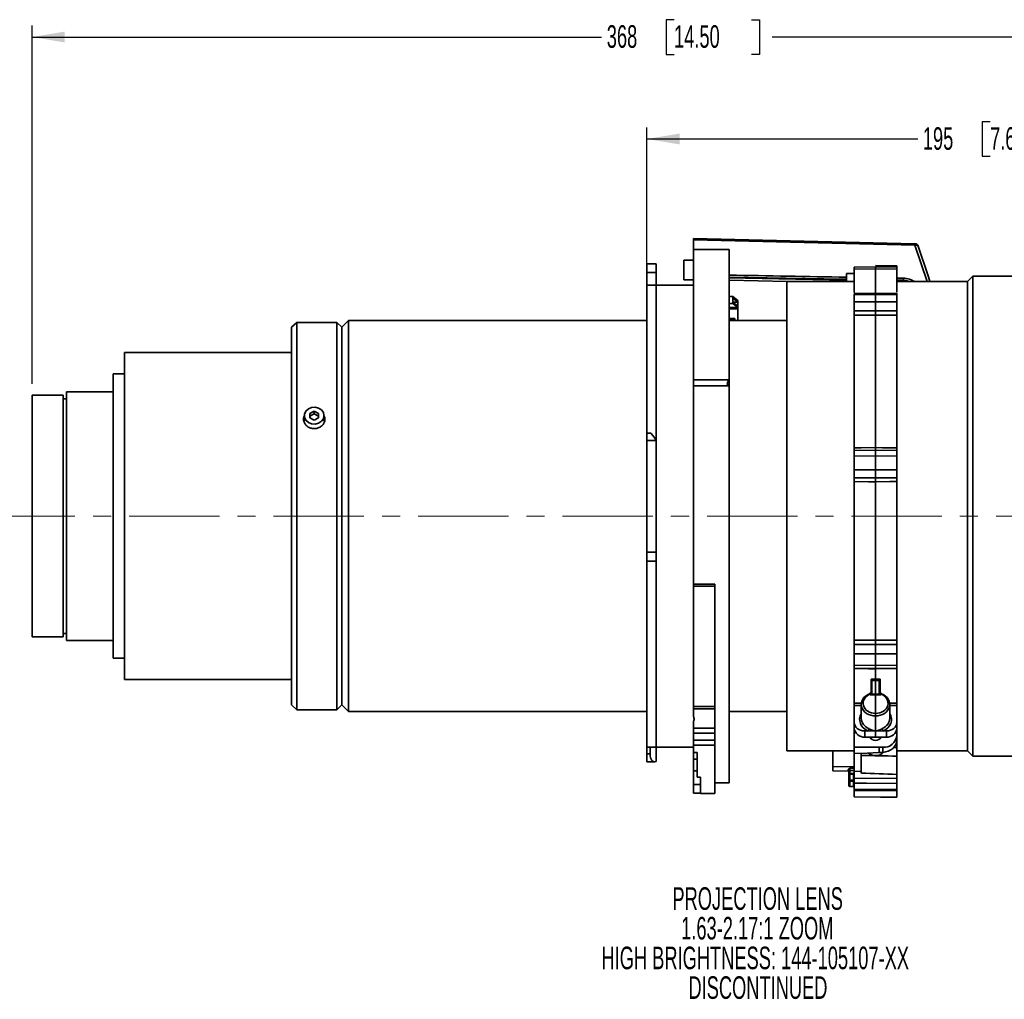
# Model space of a CAD drawing. Header units: millimetres. Extents: x 0 to 1118, y 0 to 864.
# Tile 33 of 96: x 476 to 614, y 334 to 472. Entities that reach past the tile are written whole.
import ezdxf

# ---------------------------------------------------------------- set-up
doc = ezdxf.new("R2010")
doc.units = ezdxf.units.MM
doc.linetypes.add('CENTERX2', pattern=[20.32, 12.7, -2.54, 2.54, -2.54])
doc.layers.add('ALPHAREV', color=7, linetype='Continuous', lineweight=25)
doc.styles.add('SLDTEXTSTYLE0', font='TXT', dxfattribs={"width": 0.605})
doc.dimstyles.new('SLDDIMSTYLE0', dxfattribs={"dimtxt": 3.175, "dimasz": 4.572, "dimexe": 0, "dimexo": 0.0625, "dimgap": 0.79375, "dimtad": 0, "dimtih": 1, "dimtoh": 1, "dimdec": 0, "dimlfac": 2, "dimrnd": 1e-09, "dimzin": 12, "dimdsep": 46, "dimtxsty": 'SLDTEXTSTYLE0', "dimsah": 1, "dimcen": 0.09, "dimadec": 0, "dimazin": 3, "dimtfac": 1, "dimtofl": 0, "dimtmove": 0, "dimatfit": 3, "dimfxl": 1, "dimfrac": 2, "dimtolj": 1, "dimtzin": 12, "dimarcsym": 0})

# ---------------------------------------------------------------- blocks, each defined once
blk = doc.blocks.new('_D_19')
at = {"layer": 'ALPHAREV'}
for p, q in [((612.1, 457.22), (611.01, 457.22)), ((611.01, 457.22), (611.01, 452.35)), ((620.59, 457.22), (621.68, 457.22)), ((621.68, 457.22), (621.68, 452.35)), ((563.84, 397.43), (563.84, 456.39)), ((661.57, 438.1), (661.57, 456.39)), ((563.84, 454.79), (601.92, 454.79)), ((661.57, 454.79), (623.5, 454.79)), ((611.01, 452.35), (612.1, 452.35)), ((621.68, 452.35), (620.59, 452.35))]:
    blk.add_line(p, q, dxfattribs=at)
for points in [[(563.84, 454.79), (568.42, 454.02), (568.42, 455.55)], [(661.57, 454.79), (657, 455.55), (657, 454.02)]]:
    blk.add_solid(points, dxfattribs=at)
at = {"layer": 'ALPHAREV', "char_height": 3.175, "attachment_point": 1, "style": 'SLDTEXTSTYLE0'}
for s, insert in [('195', (602.64, 456.44)), ('7.69', (612.1, 456.44))]:
    blk.add_mtext(s, dxfattribs=dict(at, insert=insert))
blk = doc.blocks.new('_D_20')
at = {"layer": 'ALPHAREV'}
for p, q in [((567.65, 471.56), (566.56, 471.56)), ((566.56, 471.56), (566.56, 466.69)), ((578.56, 471.56), (579.66, 471.56)), ((579.66, 471.56), (579.66, 466.69)), ((477.37, 420.35), (477.37, 470.73)), ((661.57, 438.1), (661.57, 470.73)), ((477.37, 469.13), (557.47, 469.13)), ((661.57, 469.13), (581.47, 469.13)), ((566.56, 466.69), (567.65, 466.69)), ((579.66, 466.69), (578.56, 466.69))]:
    blk.add_line(p, q, dxfattribs=at)
for points in [[(477.37, 469.13), (481.94, 468.37), (481.94, 469.89)], [(661.57, 469.13), (657, 469.89), (657, 468.37)]]:
    blk.add_solid(points, dxfattribs=at)
at = {"layer": 'ALPHAREV', "char_height": 3.175, "attachment_point": 1, "style": 'SLDTEXTSTYLE0'}
for s, insert in [('368', (558.19, 470.79)), ('14.50', (567.65, 470.79))]:
    blk.add_mtext(s, dxfattribs=dict(at, insert=insert))
blk = doc.blocks.new('SW_NOTE_0_8')
at = {"layer": 'ALPHAREV', "color": 0, "char_height": 3.175, "attachment_point": 2, "style": 'SLDTEXTSTYLE0'}
for s, insert in [('PROJECTION LENS', (19.94, 4.09)), ('1.63-2.17:1 ZOOM', (19.89, -0.08)), ('HIGH BRIGHTNESS: 144-105107-XX', (19.6, -4.26)), ('DISCONTINUED', (19.98, -8.43))]:
    blk.add_mtext(s, dxfattribs=dict(at, insert=insert))

msp = doc.modelspace()

# ---------------------------------------------------------------- linework, layer by layer
at = {"color": 7, "linetype": 'Continuous', "lineweight": 35}
for p, q in [((601.54, 440.05), (570.39, 440.81)), ((601.53, 439.85), (570.39, 440.61)), ((570.39, 440.61), (570.39, 439.25)), ((575.39, 439.25), (570.39, 439.25)), ((570.39, 420.93), (570.39, 439.25)), ((575.39, 420.93), (575.39, 439.25)), ((603.24, 434.75), (601.53, 439.85)), ((570.39, 437.74), (569.04, 437.74)), ((569.04, 437.74), (569.04, 434.99)), ((565.14, 437.25), (563.84, 437.25)), ((563.84, 435.99), (563.84, 437.25)), ((565.14, 437.25), (565.14, 435.99)), ((595.99, 436.79), (592.99, 436.76)), ((595.99, 436.52), (592.99, 436.5)), ((592.99, 433.21), (592.99, 436.5)), ((598.99, 436.96), (595.99, 436.99)), ((598.99, 436.76), (595.99, 436.79)), ((598.99, 436.5), (595.99, 436.52)), ((595.99, 436.52), (595.99, 433.11)), ((598.99, 436.81), (598.99, 436.93)), ((598.99, 433.25), (598.99, 436.5)), ((565.14, 435.99), (563.84, 435.99)), ((563.84, 434.25), (563.84, 435.99)), ((565.14, 434.25), (565.14, 435.99)), ((569.04, 434.99), (570.39, 434.99)), ((575.39, 434.95), (583.55, 434.75)), ((592.99, 435.87), (591.92, 435.86)), ((591.92, 434.71), (591.92, 435.86)), ((598.99, 434.93), (599.92, 434.91)), ((598.99, 434.83), (599.91, 434.81)), ((599.92, 434.91), (599.92, 435.21)), ((609.67, 435.5), (608.92, 434.75)), ((639.92, 435.5), (609.67, 435.5)), ((609.67, 435.5), (609.67, 368)), ((565.14, 434.25), (563.84, 434.25)), ((563.84, 413.43), (563.84, 434.25)), ((570.39, 434.25), (565.14, 434.25)), ((565.14, 412.43), (565.14, 434.25)), ((592.99, 434.75), (583.52, 434.75)), ((583.52, 434.75), (583.52, 368.75)), ((600.1, 434.79), (598.99, 434.82)), ((608.92, 434.75), (598.99, 434.75)), ((608.92, 434.75), (608.92, 368.75)), ((575.39, 432.62), (575.92, 432.62)), ((575.92, 432.62), (575.92, 432.42)), ((575.92, 432.62), (576.62, 432.06)), ((575.92, 432.42), (575.92, 431.83)), ((575.92, 432.42), (576.62, 431.86)), ((576.62, 432.06), (576.62, 431.86)), ((595.99, 433.08), (592.99, 433.04)), ((595.99, 432.93), (592.99, 432.89)), ((592.99, 432.89), (592.99, 431.87)), ((598.99, 433.04), (595.99, 433.08)), ((595.99, 431.87), (595.99, 432.93)), ((598.99, 432.89), (595.99, 432.93)), ((598.99, 432.89), (598.99, 431.87)), ((575.92, 431.63), (575.39, 431.63)), ((575.39, 431.07), (576.61, 431.07)), ((576.61, 430.92), (575.39, 430.92)), ((575.92, 431.86), (576.62, 431.86)), ((575.92, 431.83), (575.92, 431.63)), ((576.62, 431.26), (575.92, 431.83)), ((576.61, 431.07), (575.92, 431.63)), ((576.61, 431.07), (576.61, 430.92)), ((576.61, 430.92), (576.62, 430.91)), ((576.62, 431.86), (576.62, 431.26)), ((576.62, 430.91), (576.62, 431.26)), ((576.62, 430.91), (576.62, 429.25)), ((592.99, 431.87), (595.99, 431.87)), ((595.99, 431.87), (598.99, 431.87)), ((575.39, 429.53), (576.19, 429.53)), ((575.39, 429.38), (576.19, 429.38)), ((576.19, 429.53), (576.19, 429.38)), ((576.19, 429.38), (576.19, 429.25)), ((592.99, 411.35), (592.99, 430.02)), ((595.99, 430.03), (595.99, 411.38)), ((598.99, 411.35), (598.99, 430.02)), ((514.58, 429), (513.87, 428.3)), ((513.87, 428.3), (513.87, 375.21)), ((520.22, 429), (514.58, 429)), ((514.58, 429), (514.58, 374.5)), ((520.93, 428.3), (520.22, 429)), ((520.22, 429), (520.22, 374.5)), ((521.88, 429.25), (520.93, 428.3)), ((520.93, 428.3), (520.93, 375.21)), ((563.84, 429.25), (521.88, 429.25)), ((521.88, 429.25), (521.88, 374.25)), ((583.52, 429.25), (575.39, 429.25)), ((513.87, 424.75), (490.34, 424.75)), ((490.34, 424.75), (490.34, 378.75)), ((490.34, 421.75), (488.75, 421.75)), ((488.75, 421.75), (488.75, 381.75)), ((570.39, 420.93), (575.39, 420.93)), ((570.39, 420.07), (570.39, 420.93)), ((570.39, 392.17), (570.39, 420.07)), ((575.39, 420.07), (570.39, 420.07)), ((575.39, 420.93), (575.39, 420.07)), ((575.39, 364.25), (575.39, 420.07)), ((481.72, 418.75), (477.37, 418.75)), ((477.37, 418.75), (477.37, 384.75)), ((481.72, 418.75), (481.72, 384.75)), ((482.22, 418.25), (481.72, 418.25)), ((488.75, 419.25), (482.22, 419.25)), ((482.22, 419.25), (482.22, 384.25)), ((515.67, 415.88), (515.67, 415.13)), ((517.04, 416.5), (516.42, 416.19)), ((516.42, 416.19), (516.42, 415.57)), ((517.04, 416.13), (516.42, 415.82)), ((516.42, 415.57), (517.04, 415.25)), ((517.67, 416.19), (517.04, 416.5)), ((517.04, 416.13), (517.04, 416.5)), ((517.67, 415.82), (517.04, 416.13)), ((517.04, 415.25), (517.67, 415.57)), ((517.67, 415.57), (517.67, 416.19)), ((518.42, 415.13), (518.42, 415.88)), ((564.33, 413.43), (563.84, 413.43)), ((563.84, 412.37), (563.84, 413.43)), ((565.14, 412.37), (563.84, 412.37)), ((563.84, 412.37), (563.84, 396.69)), ((565.14, 412.43), (565.14, 412.37)), ((565.14, 412.37), (565.14, 396.69)), ((595.99, 411.02), (592.99, 410.99)), ((595.99, 410.23), (592.99, 410.19)), ((592.99, 410.19), (592.99, 408.28)), ((598.99, 410.99), (595.99, 411.02)), ((598.99, 410.19), (595.99, 410.23)), ((595.99, 408.26), (595.99, 410.23)), ((598.99, 410.19), (598.99, 408.28)), ((592.99, 408.28), (595.99, 408.26)), ((595.99, 408.26), (598.99, 408.28)), ((592.99, 384.29), (592.99, 406.6)), ((595.99, 406.58), (595.99, 384.29)), ((598.99, 384.29), (598.99, 406.6)), ((563.84, 396.69), (565.14, 396.69)), ((563.84, 395.4), (563.84, 396.69)), ((565.14, 396.69), (565.14, 395.4)), ((563.84, 395.4), (565.14, 395.4)), ((563.84, 369.25), (563.84, 395.4)), ((565.14, 369.25), (565.14, 395.4)), ((573.39, 392.17), (570.39, 392.17)), ((570.39, 391.88), (570.39, 392.17)), ((573.39, 371.04), (573.39, 392.17)), ((573.39, 391.88), (570.39, 391.88)), ((570.39, 391.88), (570.39, 374.96)), ((481.72, 385.25), (482.22, 385.25)), ((477.37, 384.75), (481.72, 384.75)), ((482.22, 384.25), (488.75, 384.25)), ((595.99, 382.38), (592.99, 382.37)), ((592.99, 382.37), (592.99, 380.77)), ((598.99, 382.37), (595.99, 382.38)), ((595.99, 380.73), (595.99, 382.38)), ((598.99, 382.37), (598.99, 380.77)), ((488.75, 381.75), (490.34, 381.75)), ((592.99, 380.77), (595.99, 380.73)), ((592.99, 375.42), (592.99, 380.31)), ((595.99, 380.73), (598.99, 380.77)), ((595.99, 380.28), (595.99, 378.82)), ((598.99, 375.42), (598.99, 380.31)), ((490.34, 378.75), (513.87, 378.75)), ((595.37, 376.92), (595.37, 378.82)), ((595.49, 378.63), (595.49, 378.57)), ((595.49, 377.03), (595.49, 378.57)), ((595.99, 376.72), (595.99, 378.63)), ((596.49, 378.57), (596.5, 378.63)), ((596.49, 377.03), (596.49, 378.57)), ((596.62, 378.82), (596.62, 376.92)), ((595.25, 376.6), (595.25, 376.72)), ((595.37, 376.72), (595.99, 376.72)), ((595.49, 376.98), (595.46, 376.91)), ((595.49, 377.03), (595.49, 376.98)), ((595.99, 376.72), (596.62, 376.72)), ((595.99, 376.72), (595.99, 376.6)), ((596.5, 376.98), (596.49, 377.03)), ((596.53, 376.91), (596.5, 376.98)), ((596.74, 376.72), (596.74, 376.6)), ((595.99, 376.6), (595.25, 376.6)), ((596.74, 376.6), (595.99, 376.6)), ((595.99, 376.6), (595.99, 373.99)), ((597.98, 375.42), (598.99, 375.42)), ((513.87, 375.21), (514.58, 374.5)), ((514.58, 374.5), (520.22, 374.5)), ((520.22, 374.5), (520.93, 375.21)), ((520.93, 375.21), (521.88, 374.25)), ((521.88, 374.25), (563.84, 374.25)), ((570.39, 374.66), (570.39, 374.96)), ((573.39, 374.96), (570.39, 374.96)), ((573.39, 374.66), (570.39, 374.66)), ((570.39, 374.66), (570.39, 373.57)), ((575.39, 374.25), (583.52, 374.25)), ((592.99, 372.75), (592.99, 375.09)), ((593.99, 375.09), (592.99, 375.09)), ((593.99, 375.28), (593.99, 373.3)), ((597.99, 373.3), (597.99, 375.28)), ((598.99, 375.09), (597.99, 375.09)), ((598.99, 375.09), (598.99, 372.75)), ((570.39, 372.9), (570.39, 371.94)), ((592.99, 373.78), (592.99, 373.78)), ((592.99, 371.9), (592.99, 372.75)), ((595.99, 371.54), (595.99, 373.65)), ((598.99, 373.78), (598.99, 373.78)), ((598.99, 372.75), (598.99, 371.9)), ((570.39, 371.94), (573.39, 371.94)), ((570.39, 371.24), (570.39, 371.94)), ((573.39, 371.24), (570.39, 371.24)), ((570.39, 371.24), (570.39, 370.22)), ((592.99, 369.25), (592.99, 371.9)), ((594.48, 371.53), (594.48, 370.67)), ((594.48, 371.53), (594.95, 371.53)), ((594.95, 371.53), (595.99, 371.52)), ((595.99, 371.52), (597.04, 371.53)), ((595.99, 370.66), (595.99, 371.52)), ((597.04, 371.53), (597.51, 371.53)), ((597.51, 370.67), (597.51, 371.53)), ((598.99, 370.87), (598.99, 371.9)), ((570.39, 370.22), (573.39, 370.22)), ((570.39, 369.52), (570.39, 370.22)), ((573.39, 371.04), (573.39, 370.22)), ((573.39, 370.22), (573.39, 369.52)), ((594.48, 370.67), (595.99, 370.66)), ((595.37, 370.67), (595.37, 370.44)), ((595.99, 370.66), (597.51, 370.67)), ((596.62, 370.44), (596.62, 370.67)), ((598.99, 370.87), (598.99, 370.26)), ((598.99, 369.2), (598.99, 370.26)), ((563.84, 369.25), (565.14, 369.25)), ((563.84, 368.3), (563.84, 369.25)), ((564.28, 368.3), (564.28, 369.25)), ((565.14, 369.25), (570.39, 369.25)), ((565.14, 369.25), (565.14, 367.25)), ((573.39, 369.52), (570.39, 369.52)), ((570.39, 369.52), (570.39, 368.5)), ((570.39, 368.5), (570.89, 368.5)), ((570.39, 368.5), (570.39, 367.55)), ((570.89, 365.03), (570.89, 368.5)), ((573.39, 369.52), (573.39, 362.75)), ((583.52, 368.75), (592.99, 368.75)), ((589.99, 366.5), (589.99, 368.75)), ((592.99, 369.25), (596.52, 369.23)), ((592.99, 368.39), (592.99, 369.25)), ((592.99, 368.39), (593.99, 368.38)), ((592.99, 368.39), (592.99, 365.86)), ((593.99, 368.38), (596.51, 368.49)), ((593.99, 368.38), (593.99, 365.85)), ((596.52, 369.23), (596.51, 368.49)), ((596.51, 368.49), (597.01, 368.52)), ((596.52, 369.23), (597.01, 369.23)), ((597.01, 368.52), (597.01, 369.23)), ((598.48, 369.21), (598.99, 369.2)), ((598.99, 368.75), (608.92, 368.75)), ((608.92, 368.75), (609.67, 368)), ((563.84, 368.3), (564.28, 368.3)), ((563.84, 367.2), (563.84, 368.3)), ((563.84, 367.2), (564.91, 367.2)), ((570.39, 367.55), (570.89, 367.55)), ((570.39, 365.93), (570.39, 367.55)), ((598.99, 365.43), (598.99, 368)), ((609.67, 368), (639.92, 368)), ((570.89, 365.93), (570.39, 365.93)), ((570.39, 365.93), (570.39, 363.98)), ((592.99, 366.52), (589.99, 366.5)), ((589.99, 365.92), (589.99, 366.5)), ((589.99, 365.92), (592.12, 365.89)), ((592.12, 365.89), (592.12, 365.96)), ((592.24, 365.42), (592.24, 365.87)), ((592.37, 366.3), (592.99, 366.3)), ((592.37, 365.99), (592.37, 365.46)), ((592.99, 365.86), (593.99, 365.85)), ((592.99, 364.87), (592.99, 365.86)), ((593.99, 365.85), (593.99, 365.6)), ((571.39, 365.03), (570.89, 365.03)), ((571.39, 362.75), (571.39, 365.03)), ((573.39, 364.25), (575.39, 364.25)), ((592.24, 364.6), (592.24, 365.42)), ((592.24, 363.84), (592.24, 364.6)), ((592.87, 365.55), (592.37, 365.54)), ((592.87, 365.45), (592.37, 365.45)), ((592.37, 365.45), (592.37, 364.63)), ((592.37, 364.48), (592.37, 363.71)), ((592.89, 365.55), (592.87, 365.55)), ((592.87, 365.55), (592.87, 365.55)), ((592.87, 364.63), (592.87, 365.45)), ((592.87, 363.71), (592.87, 364.48)), ((592.99, 364.87), (598.99, 364.83)), ((592.99, 364.2), (592.99, 363.36)), ((598.99, 364.83), (598.99, 365.43)), ((570.39, 363.98), (571.39, 363.98)), ((570.39, 363.98), (571.39, 363.98)), ((570.39, 363.98), (570.39, 363.98)), ((570.39, 363.98), (570.39, 362.77)), ((592.37, 363.71), (592.87, 363.71)), ((592.99, 363.17), (592.99, 362.27)), ((598.99, 364.16), (598.99, 363.3)), ((598.99, 363.12), (598.99, 362.22)), ((571.39, 362.77), (570.39, 362.77)), ((571.39, 362.75), (573.39, 362.75)), ((592.99, 362.27), (598.99, 362.22)), ((592.99, 362.27), (592.99, 362.27)), ((598.99, 362.22), (598.99, 362.22))]:
    msp.add_line(p, q, dxfattribs=at)
at = {"color": 7, "linetype": 'Continuous', "lineweight": 35, "flags": 128}
for points in [[(602, 439.71), (602, 439.71), (601.97, 439.76), (601.93, 439.8), (601.87, 439.83), (601.8, 439.85), (601.72, 439.86), (601.63, 439.86), (601.53, 439.85)], [(603.65, 434.75), (603.43, 435.42), (602, 439.71)], [(598.99, 436.93), (597.49, 436.95), (595.99, 436.96)], [(575.39, 435.34), (591.39, 435.06), (591.92, 435.05)], [(575.39, 435.24), (577.65, 435.2), (591.92, 434.95)], [(595.99, 430.63), (594.99, 430.63), (592.99, 430.62)], [(595.99, 430.03), (594.99, 430.02), (592.99, 430.02)], [(598.99, 430.62), (597.99, 430.62), (595.99, 430.63)], [(598.99, 430.02), (597.99, 430.02), (595.99, 430.03)], [(518.42, 415.88), (518.33, 415.45), (518.06, 415.08), (517.66, 414.81), (517.17, 414.69), (516.67, 414.73), (516.22, 414.93), (515.88, 415.25), (515.69, 415.66), (515.69, 416.1), (515.88, 416.51), (516.22, 416.83), (516.67, 417.02), (517.17, 417.06), (517.66, 416.94), (518.06, 416.68), (518.33, 416.31), (518.42, 415.88)], [(515.67, 415.65), (515.57, 415.35), (515.54, 415.13)], [(518.54, 415.26), (518.52, 415.35), (518.42, 415.65)], [(592.99, 411.35), (593.99, 411.36), (595.99, 411.38)], [(595.99, 411.38), (596.99, 411.37), (598.99, 411.35)], [(595.99, 407.12), (594.99, 407.12), (592.99, 407.14)], [(598.99, 407.14), (597.99, 407.13), (595.99, 407.12)], [(595.99, 406.58), (594.99, 406.59), (592.99, 406.6)], [(598.99, 406.6), (597.99, 406.6), (595.99, 406.58)], [(592.99, 384.29), (593.99, 384.29), (595.99, 384.29)], [(592.99, 383.67), (593.99, 383.67), (595.99, 383.68)], [(595.99, 384.29), (596.99, 384.29), (598.99, 384.29)], [(595.99, 383.68), (596.99, 383.67), (598.99, 383.67)], [(592.99, 380.34), (593.79, 380.33), (595.99, 380.31)], [(595.99, 380.28), (594.99, 380.29), (592.99, 380.31)], [(595.99, 380.31), (596.78, 380.31), (598.99, 380.34)], [(598.99, 380.31), (597.99, 380.3), (595.99, 380.28)], [(595.37, 378.82), (595.49, 378.82), (595.99, 378.82)], [(595.99, 378.63), (595.74, 378.63), (595.49, 378.63), (595.49, 378.63)], [(595.99, 378.82), (596.49, 378.82), (596.62, 378.82)], [(596.5, 378.63), (596.49, 378.63), (596.24, 378.63), (595.99, 378.63)], [(595.25, 376.72), (595.23, 376.75), (595.21, 376.78), (595.19, 376.8), (595.17, 376.81), (595.16, 376.81), (595.16, 376.81)], [(596.74, 376.72), (596.76, 376.75), (596.78, 376.78), (596.8, 376.8), (596.82, 376.81), (596.83, 376.81), (596.83, 376.81)], [(592.99, 375.42), (593.49, 375.42), (594.04, 375.42)], [(592.99, 365.99), (592.74, 365.99), (592.37, 365.99)], [(592.37, 364.63), (592.62, 364.63), (592.87, 364.63)], [(592.87, 364.48), (592.62, 364.48), (592.37, 364.48)], [(598.99, 364.16), (594.71, 364.19), (592.99, 364.2)], [(592.99, 363.36), (597.09, 363.32), (598.99, 363.3)], [(598.99, 363.12), (595.22, 363.15), (592.99, 363.17)], [(592.99, 362.27), (596.67, 362.24), (598.99, 362.22)]]:
    msp.add_lwpolyline(points, dxfattribs=at)
at = {"color": 7, "linetype": 'Continuous', "lineweight": 35}
for centre, radius, start, end in [((591.14, 440.13), 10.4, 358.4349, 359.5327), ((601.53, 439.55), 0.5, 18.4784, 88.5953), ((598.73, 434.91), 1.18, 355.063, 0.0267), ((595.19, 376.77), 0.0459, 127.1542, 194.3574), ((595.37, 377.06), 0.125, 306.9501, 359.9931), ((596.62, 377.06), 0.125, 180.0069, 232.9774), ((596.8, 376.77), 0.0461, 345.7061, 52.6049), ((594.37, 372.05), 1.38, 186.1823, 274.6817), ((594.36, 371.92), 0.712, 326.6356, 354.619), ((597.63, 371.92), 0.712, 185.381, 213.3644), ((597.62, 372.05), 1.38, 265.3183, 353.8177), ((595.99, 371.11), 0.91, 209.0915, 330.9085), ((597.16, 371.07), 1.84, 265.3183, 353.8177), ((595.99, 369.61), 1.55, 230.1613, 315.9628), ((592.15, 365.81), 0.147, 49.4531, 101.2818), ((592.37, 365.87), 0.123, 89.5671, 179.0583), ((592.37, 365.42), 0.125, 90.5852, 180), ((592.34, 365.3), 0.153, 79.1127, 128.3163), ((592.34, 364.48), 0.153, 79.1127, 128.3163), ((592.37, 364.6), 0.124, 180.5837, 270.0854), ((595.15, 365.5), 2.79, 179.1379, 181.0871), ((597.82, 364.56), 5.45, 179.1971, 180.8029), ((595.79, 365.5), 2.92, 179.1934, 181.0522), ((598.32, 364.55), 5.45, 179.1973, 180.8027), ((592.37, 363.84), 0.125, 180, 269.5), ((592.87, 363.58), 0.125, 360, 89.5)]:
    msp.add_arc(centre, radius, start, end, dxfattribs=at)
for centre, major_axis, ratio, start_param, end_param in [((-972.05, 418.41), (3173.89, -33.32), 0.012077, 1.055662, 1.061636), ((-972.05, 418.41), (3173.89, -33.32), 0.012077, 1.052765, 1.053099), ((575.77, 420.69), (0.541, 0.541), 0.57735, 1.690699, 3.545289), ((565.14, 411.93), (-0.84, 1.49), 0.147696, 4.97018, 6.200637), ((595.99, 375.28), (2, 0.03), 0.819104, 2.000047, 4.701486), ((595.99, 375.43), (1.75, 0.03), 0.81909, 1.99849, 4.701176), ((595.24, 376.74), (0.238, 0.239), 0.319117, 4.411318, 4.934897), ((595.24, 377.15), (-0.002, 0.498), 0.501875, 3.664306, 4.199053), ((595.99, 375.28), (2, -0.03), 0.819104, 4.723292, 7.424731), ((596, 375.43), (1.75, -0.03), 0.81909, 4.723602, 7.426288), ((596.74, 377.15), (0.002, 0.498), 0.501875, 2.084132, 2.61888), ((596.74, 376.74), (-0.238, 0.239), 0.319117, 1.348289, 1.871867), ((596, 373.16), (2.25, 0.03), 0.81909, 2.655372, 4.215905), ((595.99, 373.16), (2.25, -0.03), 0.81909, 5.208873, 6.769406), ((594.49, 372.76), (1.5, 0.02), 0.81909, 3.129133, 4.691203), ((595.99, 373.31), (2, 0.03), 0.819073, 3.127577, 4.214348), ((595.99, 373.31), (2, -0.03), 0.819073, 5.21043, 6.297201), ((597.49, 372.76), (1.5, -0.02), 0.81909, 4.733575, 6.295645), ((596, 370.15), (0.832, 0.125), 0.813022, 2.291591, 2.418107), ((596, 370.15), (0.832, 0.125), 0.813022, 0.419144, 0.660228), ((596.99, 370.16), (1.99, 0.3), 0.813023, 4.59957, 6.16164), ((565.14, 368.7), (0.33, 1.49), 0.538071, 1.959262, 3.530058), ((587.56, 402.41), (406.4, -9.27), 0.084043, 4.730138, 4.742444), ((660.71, 400.76), (441.1, -10.06), 0.084043, 4.562473, 4.57393)]:
    msp.add_ellipse(centre, major_axis=major_axis, ratio=ratio, start_param=start_param, end_param=end_param, dxfattribs=at)
for points, knots in [([(570.39, 440.61), (570.39, 440.65), (570.39, 440.73), (570.39, 440.8), (570.39, 440.8), (570.39, 440.8)], [0, 0, 0, 0, 0.365993, 0.73199, 1, 1, 1, 1]), ([(592.99, 436.5), (592.99, 436.55), (592.99, 436.68), (592.99, 436.76), (592.99, 436.75), (592.99, 436.75)], [0, 0, 0, 0, 0.333468, 0.79725, 1, 1, 1, 1]), ([(595.99, 436.78), (595.99, 436.78), (595.99, 436.79), (595.99, 436.71), (595.99, 436.58), (595.99, 436.52)], [0, 0, 0, 0, 0.201783, 0.659589, 1, 1, 1, 1]), ([(598.99, 436.75), (598.99, 436.75), (598.99, 436.77), (598.99, 436.69), (598.99, 436.56), (598.99, 436.5)], [0, 0, 0, 0, 0.101942, 0.558938, 1, 1, 1, 1]), ([(599.92, 435.21), (600.2, 435.19), (600.76, 435.14), (601.23, 434.88), (601.46, 434.75)], [0, 0, 0, 0, 0.50499, 1, 1, 1, 1]), ([(599.92, 434.91), (600.1, 434.91), (600.39, 434.89), (600.65, 434.79), (600.75, 434.75)], [0, 0, 0, 0, 0.617136, 1, 1, 1, 1]), ([(599.91, 434.81), (599.93, 434.81), (600.09, 434.82), (600.25, 434.78), (600.39, 434.75)], [0, 0, 0, 0, 0.101782, 1, 1, 1, 1]), ([(592.99, 432.89), (592.99, 432.95), (592.99, 433.03), (592.99, 433.03), (592.99, 433.03)], [0, 0, 0, 0, 0.610192, 1, 1, 1, 1]), ([(595.99, 433.06), (595.99, 433.07), (595.99, 433.07), (595.99, 432.98), (595.99, 432.93)], [0, 0, 0, 0, 0.389808, 1, 1, 1, 1]), ([(598.99, 433.03), (598.99, 433.03), (598.99, 433.04), (598.99, 432.97), (598.99, 432.9), (598.99, 432.89)], [0, 0, 0, 0, 0.258974, 0.869131, 1, 1, 1, 1]), ([(592.99, 430.62), (592.99, 430.73), (592.99, 430.95), (592.99, 431.29), (592.99, 431.6), (592.99, 431.78), (592.99, 431.85), (592.99, 431.87)], [0, 0, 0, 0, 0.23728, 0.474561, 0.711834, 0.949109, 1, 1, 1, 1]), ([(595.99, 431.87), (595.99, 431.86), (595.99, 431.79), (595.99, 431.6), (595.99, 431.3), (595.99, 430.95), (595.99, 430.74), (595.99, 430.63)], [0, 0, 0, 0, 0.0517, 0.288772, 0.525843, 0.762922, 1, 1, 1, 1]), ([(598.99, 431.87), (598.99, 431.8), (598.99, 431.66), (598.99, 431.36), (598.99, 431.02), (598.99, 430.77), (598.99, 430.64), (598.99, 430.62)], [0, 0, 0, 0, 0.237286, 0.474572, 0.711849, 0.949121, 1, 1, 1, 1]), ([(592.99, 430.02), (592.99, 430.06), (592.99, 430.13), (592.99, 430.29), (592.99, 430.46), (592.99, 430.57), (592.99, 430.62), (592.99, 430.62)], [0, 0, 0, 0, 0.249711, 0.499423, 0.749125, 0.998825, 1, 1, 1, 1]), ([(595.99, 430.03), (595.99, 430.04), (595.99, 430.09), (595.99, 430.21), (595.99, 430.37), (595.99, 430.52), (595.99, 430.6), (595.99, 430.63)], [0, 0, 0, 0, 0.111455, 0.360842, 0.610232, 0.859631, 1, 1, 1, 1]), ([(598.99, 430.62), (598.99, 430.59), (598.99, 430.51), (598.99, 430.36), (598.99, 430.2), (598.99, 430.09), (598.99, 430.04), (598.99, 430.02)], [0, 0, 0, 0, 0.139529, 0.389022, 0.638506, 0.887987, 1, 1, 1, 1]), ([(517.04, 414.06), (516.88, 414.07), (516.54, 414.1), (516.09, 414.33), (515.75, 414.67), (515.56, 415.09), (515.52, 415.52), (515.63, 415.78), (515.68, 415.9)], [0, 0, 0, 0, 0.169471, 0.338937, 0.508563, 0.678295, 0.847852, 1, 1, 1, 1]), ([(518.42, 415.87), (518.44, 415.84), (518.53, 415.7), (518.56, 415.36), (518.49, 414.93), (518.23, 414.53), (517.85, 414.24), (517.43, 414.08), (517.15, 414.06), (517.04, 414.06)], [0, 0, 0, 0, 0.03184, 0.203702, 0.375337, 0.546973, 0.718834, 0.890795, 1, 1, 1, 1]), ([(592.99, 410.99), (592.99, 410.99), (592.99, 410.99), (592.99, 411.04), (592.99, 411.14), (592.99, 411.25), (592.99, 411.33), (592.99, 411.35)], [0, 0, 0, 0, 0.089266, 0.353333, 0.61739, 0.881444, 1, 1, 1, 1]), ([(595.99, 411.02), (595.99, 411.02), (595.99, 411.02), (595.99, 411.03), (595.99, 411.11), (595.99, 411.23), (595.99, 411.33), (595.99, 411.38)], [0, 0, 0, 0, 0.0015538, 0.2511586, 0.5007664, 0.7503834, 1, 1, 1, 1]), ([(598.99, 411.35), (598.99, 411.3), (598.99, 411.2), (598.99, 411.08), (598.99, 411), (598.99, 410.99), (598.99, 410.99), (598.99, 410.99)], [0, 0, 0, 0, 0.249711, 0.499423, 0.749125, 0.998825, 1, 1, 1, 1]), ([(592.99, 410.19), (592.99, 410.3), (592.99, 410.52), (592.99, 410.78), (592.99, 410.95), (592.99, 411), (592.99, 410.99), (592.99, 410.99)], [0, 0, 0, 0, 0.237286, 0.474572, 0.711849, 0.949121, 1, 1, 1, 1]), ([(595.99, 410.23), (595.99, 410.25), (595.99, 410.38), (595.99, 410.61), (595.99, 410.85), (595.99, 411.01), (595.99, 411.02), (595.99, 411.02)], [0, 0, 0, 0, 0.0517, 0.288772, 0.525843, 0.762922, 1, 1, 1, 1]), ([(598.99, 410.99), (598.99, 410.99), (598.99, 410.98), (598.99, 410.82), (598.99, 410.58), (598.99, 410.35), (598.99, 410.22), (598.99, 410.19)], [0, 0, 0, 0, 0.23728, 0.474561, 0.711834, 0.949109, 1, 1, 1, 1]), ([(592.99, 407.14), (592.99, 407.19), (592.99, 407.29), (592.99, 407.55), (592.99, 407.87), (592.99, 408.12), (592.99, 408.26), (592.99, 408.28)], [0, 0, 0, 0, 0.23728, 0.474561, 0.711834, 0.949109, 1, 1, 1, 1]), ([(592.99, 406.6), (592.99, 406.66), (592.99, 406.77), (592.99, 406.93), (592.99, 407.06), (592.99, 407.12), (592.99, 407.14), (592.99, 407.14)], [0, 0, 0, 0, 0.249711, 0.499423, 0.749125, 0.998825, 1, 1, 1, 1]), ([(595.99, 408.26), (595.99, 408.23), (595.99, 408.1), (595.99, 407.85), (595.99, 407.53), (595.99, 407.27), (595.99, 407.17), (595.99, 407.12)], [0, 0, 0, 0, 0.0516997, 0.2887719, 0.5258432, 0.7629218, 1, 1, 1, 1]), ([(598.99, 408.28), (598.99, 408.17), (598.99, 407.94), (598.99, 407.61), (598.99, 407.34), (598.99, 407.2), (598.99, 407.15), (598.99, 407.14)], [0, 0, 0, 0, 0.237286, 0.474572, 0.711849, 0.949121, 1, 1, 1, 1]), ([(598.99, 407.14), (598.99, 407.13), (598.99, 407.09), (598.99, 406.99), (598.99, 406.85), (598.99, 406.71), (598.99, 406.63), (598.99, 406.6)], [0, 0, 0, 0, 0.139529, 0.389022, 0.638506, 0.887987, 1, 1, 1, 1]), ([(595.99, 407.12), (595.99, 407.12), (595.99, 407.1), (595.99, 407.04), (595.99, 406.91), (595.99, 406.75), (595.99, 406.64), (595.99, 406.58)], [0, 0, 0, 0, 0.0015538, 0.2511586, 0.5007664, 0.7503834, 1, 1, 1, 1]), ([(592.99, 383.67), (592.99, 383.69), (592.99, 383.75), (592.99, 383.89), (592.99, 384.06), (592.99, 384.19), (592.99, 384.27), (592.99, 384.29)], [0, 0, 0, 0, 0.139529, 0.389022, 0.638506, 0.887987, 1, 1, 1, 1]), ([(592.99, 382.37), (592.99, 382.47), (592.99, 382.67), (592.99, 383.01), (592.99, 383.34), (592.99, 383.56), (592.99, 383.65), (592.99, 383.67)], [0, 0, 0, 0, 0.237286, 0.474572, 0.711849, 0.949121, 1, 1, 1, 1]), ([(595.99, 384.29), (595.99, 384.27), (595.99, 384.2), (595.99, 384.06), (595.99, 383.9), (595.99, 383.76), (595.99, 383.7), (595.99, 383.68)], [0, 0, 0, 0, 0.111455, 0.360842, 0.610232, 0.859631, 1, 1, 1, 1]), ([(595.99, 382.38), (595.99, 382.4), (595.99, 382.51), (595.99, 382.75), (595.99, 383.09), (595.99, 383.42), (595.99, 383.59), (595.99, 383.68)], [0, 0, 0, 0, 0.0517, 0.288772, 0.525843, 0.762922, 1, 1, 1, 1]), ([(598.99, 384.29), (598.99, 384.24), (598.99, 384.13), (598.99, 383.96), (598.99, 383.8), (598.99, 383.71), (598.99, 383.67), (598.99, 383.67)], [0, 0, 0, 0, 0.249711, 0.499423, 0.749125, 0.998825, 1, 1, 1, 1]), ([(598.99, 383.67), (598.99, 383.58), (598.99, 383.41), (598.99, 383.08), (598.99, 382.74), (598.99, 382.5), (598.99, 382.39), (598.99, 382.37)], [0, 0, 0, 0, 0.23728, 0.474561, 0.711834, 0.949109, 1, 1, 1, 1]), ([(592.99, 380.35), (592.99, 380.35), (592.99, 380.35), (592.99, 380.48), (592.99, 380.64), (592.99, 380.75), (592.99, 380.77)], [0, 0, 0, 0, 0.222162, 0.573411, 0.924662, 1, 1, 1, 1]), ([(595.99, 380.31), (595.99, 380.32), (595.99, 380.33), (595.99, 380.48), (595.99, 380.65), (595.99, 380.73)], [0, 0, 0, 0, 0.297291, 0.648646, 1, 1, 1, 1]), ([(598.99, 380.77), (598.99, 380.68), (598.99, 380.51), (598.99, 380.36), (598.99, 380.35), (598.99, 380.35)], [0, 0, 0, 0, 0.351354, 0.702709, 1, 1, 1, 1]), ([(595.37, 378.82), (595.37, 378.82), (595.39, 378.8), (595.42, 378.77), (595.46, 378.7), (595.48, 378.65), (595.49, 378.63)], [0, 0, 0, 0, 0.009395, 0.315602, 0.733393, 1, 1, 1, 1]), ([(595.99, 378.63), (595.99, 378.64), (595.99, 378.68), (595.99, 378.75), (595.99, 378.8), (595.99, 378.82)], [0, 0, 0, 0, 0.182764, 0.591382, 1, 1, 1, 1]), ([(596.5, 378.63), (596.51, 378.65), (596.53, 378.7), (596.57, 378.77), (596.6, 378.8), (596.62, 378.82), (596.62, 378.82)], [0, 0, 0, 0, 0.2666072, 0.6843977, 0.9906051, 1, 1, 1, 1]), ([(595.45, 376.96), (595.44, 376.95), (595.41, 376.93), (595.34, 376.89), (595.25, 376.85), (595.19, 376.82), (595.16, 376.81)], [0, 0, 0, 0, 0.129076, 0.389112, 0.731982, 1, 1, 1, 1]), ([(595.46, 376.91), (595.46, 376.9), (595.43, 376.87), (595.38, 376.82), (595.31, 376.77), (595.27, 376.74), (595.25, 376.72)], [0, 0, 0, 0, 0.151593, 0.437877, 0.744134, 1, 1, 1, 1]), ([(595.49, 376.98), (595.48, 376.98), (595.47, 376.97), (595.46, 376.97), (595.45, 376.96), (595.45, 376.96)], [0, 0, 0, 0, 0.102196, 0.916103, 1, 1, 1, 1]), ([(596.54, 376.96), (596.54, 376.96), (596.53, 376.97), (596.51, 376.97), (596.5, 376.98), (596.5, 376.98)], [0, 0, 0, 0, 0.085849, 0.898022, 1, 1, 1, 1]), ([(596.74, 376.72), (596.72, 376.74), (596.66, 376.78), (596.59, 376.84), (596.54, 376.89), (596.53, 376.91), (596.53, 376.91)], [0, 0, 0, 0, 0.352476, 0.676545, 0.96368, 1, 1, 1, 1]), ([(596.83, 376.81), (596.81, 376.82), (596.74, 376.85), (596.65, 376.89), (596.57, 376.94), (596.55, 376.96), (596.54, 376.96)], [0, 0, 0, 0, 0.224468, 0.616258, 0.910896, 1, 1, 1, 1]), ([(592.99, 375.09), (592.99, 375.11), (592.99, 375.16), (592.99, 375.25), (592.99, 375.33), (592.99, 375.39), (592.99, 375.42), (592.99, 375.42)], [0, 0, 0, 0, 0.225999, 0.451998, 0.677989, 0.903977, 1, 1, 1, 1]), ([(598.99, 375.42), (598.99, 375.4), (598.99, 375.36), (598.99, 375.28), (598.99, 375.2), (598.99, 375.13), (598.99, 375.1), (598.99, 375.09)], [0, 0, 0, 0, 0.225999, 0.451998, 0.677989, 0.903977, 1, 1, 1, 1]), ([(595.99, 373.99), (595.99, 373.97), (595.99, 373.92), (595.99, 373.83), (595.99, 373.75), (595.99, 373.69), (595.99, 373.66), (595.99, 373.65), (595.99, 373.65)], [0, 0, 0, 0, 0.214644, 0.429288, 0.643935, 0.85859, 0.9537, 1, 1, 1, 1]), ([(570.39, 373.57), (570.44, 373.43), (570.51, 373.2), (570.42, 372.98), (570.39, 372.9)], [0, 0, 0, 0, 0.622449, 1, 1, 1, 1]), ([(595.06, 371.85), (595.22, 371.78), (595.49, 371.67), (595.79, 371.57), (595.95, 371.53), (595.99, 371.53), (595.99, 371.54)], [0, 0, 0, 0, 0.497755, 0.896748, 0.982129, 1, 1, 1, 1]), ([(595.99, 371.54), (596, 371.53), (596.03, 371.53), (596.2, 371.57), (596.5, 371.67), (596.77, 371.78), (596.93, 371.85)], [0, 0, 0, 0, 0.017871, 0.103252, 0.502245, 1, 1, 1, 1]), ([(595.99, 371.52), (595.99, 371.53), (595.99, 371.53), (595.99, 371.53), (595.99, 371.54)], [0, 0, 0, 0, 0.770128, 1, 1, 1, 1]), ([(598.99, 369.2), (598.99, 369.18), (598.99, 369.12), (598.99, 368.94), (598.99, 368.66), (598.99, 368.33), (598.99, 368.11), (598.99, 368)], [0, 0, 0, 0, 0.107867, 0.325784, 0.551754, 0.776963, 1, 1, 1, 1]), ([(592.12, 365.96), (592.12, 365.99), (592.13, 366.05), (592.2, 366.16), (592.28, 366.24), (592.35, 366.28), (592.37, 366.29), (592.37, 366.3)], [0, 0, 0, 0, 0.228446, 0.455893, 0.838733, 0.995013, 1, 1, 1, 1]), ([(592.24, 365.74), (592.24, 365.74), (592.24, 365.76), (592.24, 365.79), (592.22, 365.84), (592.19, 365.87), (592.15, 365.89), (592.13, 365.89), (592.12, 365.89)], [0, 0, 0, 0, 0.006684, 0.240804, 0.517925, 0.717771, 0.858541, 1, 1, 1, 1]), ([(592.24, 365.92), (592.25, 365.94), (592.25, 365.99), (592.29, 366.09), (592.33, 366.19), (592.36, 366.27), (592.37, 366.29), (592.37, 366.3)], [0, 0, 0, 0, 0.159947, 0.350028, 0.781289, 0.994151, 1, 1, 1, 1]), ([(592.37, 366.3), (592.37, 366.28), (592.37, 366.23), (592.37, 366.15), (592.37, 366.08), (592.37, 366.02), (592.37, 366), (592.37, 365.99)], [0, 0, 0, 0, 0.1452377, 0.358921, 0.5726053, 0.7863002, 1, 1, 1, 1]), ([(592.99, 365.47), (592.99, 365.47), (592.99, 365.47), (592.98, 365.46), (592.95, 365.46), (592.91, 365.45), (592.88, 365.45), (592.87, 365.45)], [0, 0, 0, 0, 0.137333, 0.353362, 0.569066, 0.784561, 1, 1, 1, 1]), ([(592.87, 364.63), (592.87, 364.63), (592.88, 364.63), (592.9, 364.62), (592.92, 364.61), (592.95, 364.58), (592.97, 364.54), (592.99, 364.48), (592.99, 364.44), (592.99, 364.41), (592.99, 364.41)], [0, 0, 0, 0, 0.0162074, 0.0861288, 0.1333266, 0.2689151, 0.5422893, 0.5964735, 0.9932689, 1, 1, 1, 1]), ([(592.99, 364.41), (592.99, 364.41), (592.99, 364.42), (592.99, 364.43), (592.97, 364.45), (592.95, 364.46), (592.92, 364.47), (592.9, 364.47), (592.88, 364.48), (592.87, 364.48), (592.87, 364.48)], [0, 0, 0, 0, 0.006724, 0.403378, 0.457576, 0.731103, 0.866746, 0.914078, 0.983808, 1, 1, 1, 1]), ([(592.99, 365.56), (592.99, 365.55), (592.97, 365.55), (592.93, 365.55), (592.9, 365.55), (592.89, 365.55)], [0, 0, 0, 0, 0.15474, 0.692279, 1, 1, 1, 1]), ([(592.99, 364.2), (592.99, 364.27), (592.99, 364.4), (592.99, 364.71), (592.99, 364.87)], [0, 0, 0, 0, 0.499992, 1, 1, 1, 1]), ([(598.99, 364.83), (598.99, 364.67), (598.99, 364.36), (598.99, 364.23), (598.99, 364.16)], [0, 0, 0, 0, 0.4999919, 1, 1, 1, 1]), ([(592.99, 363.17), (592.99, 363.19), (592.99, 363.23), (592.99, 363.29), (592.99, 363.33), (592.99, 363.35), (592.99, 363.36), (592.99, 363.36)], [0, 0, 0, 0, 0.221683, 0.443366, 0.665041, 0.886713, 1, 1, 1, 1]), ([(598.99, 363.3), (598.99, 363.3), (598.99, 363.3), (598.99, 363.26), (598.99, 363.21), (598.99, 363.16), (598.99, 363.13), (598.99, 363.12)], [0, 0, 0, 0, 0.22539, 0.45078, 0.676162, 0.901541, 1, 1, 1, 1])]:
    msp.add_open_spline(points, degree=3, knots=knots, dxfattribs=at)
at = {"layer": 'ALPHAREV', "linetype": 'CENTERX2', "lineweight": 18}
msp.add_line((470.7, 401.75), (663.95, 401.75), dxfattribs=at)

# ---------------------------------------------------------------- block references
at = {"layer": 'ALPHAREV'}
msp.add_blockref('SW_NOTE_0_8', (559.47, 345.46), dxfattribs=at)

# ---------------------------------------------------------------- dimensions: what is measured, and where the dimension line sits
for base, p1, p2, picture, middle in [((661.57, 469.13), (477.37, 418.75), (661.57, 436.5), '_D_20', (569.47, 469.13)), ((563.84, 454.79), (661.57, 436.5), (563.84, 395.83), '_D_19', (612.71, 454.79))]:
    dim = msp.add_linear_dim(base=base, p1=p1, p2=p2, dimstyle='SLDDIMSTYLE0', dxfattribs=at)
    dim.commit()
    dim.dimension.update_dxf_attribs({"geometry": picture, "text_midpoint": middle, "dimtype": 160})

doc.saveas('drawing.dxf')
